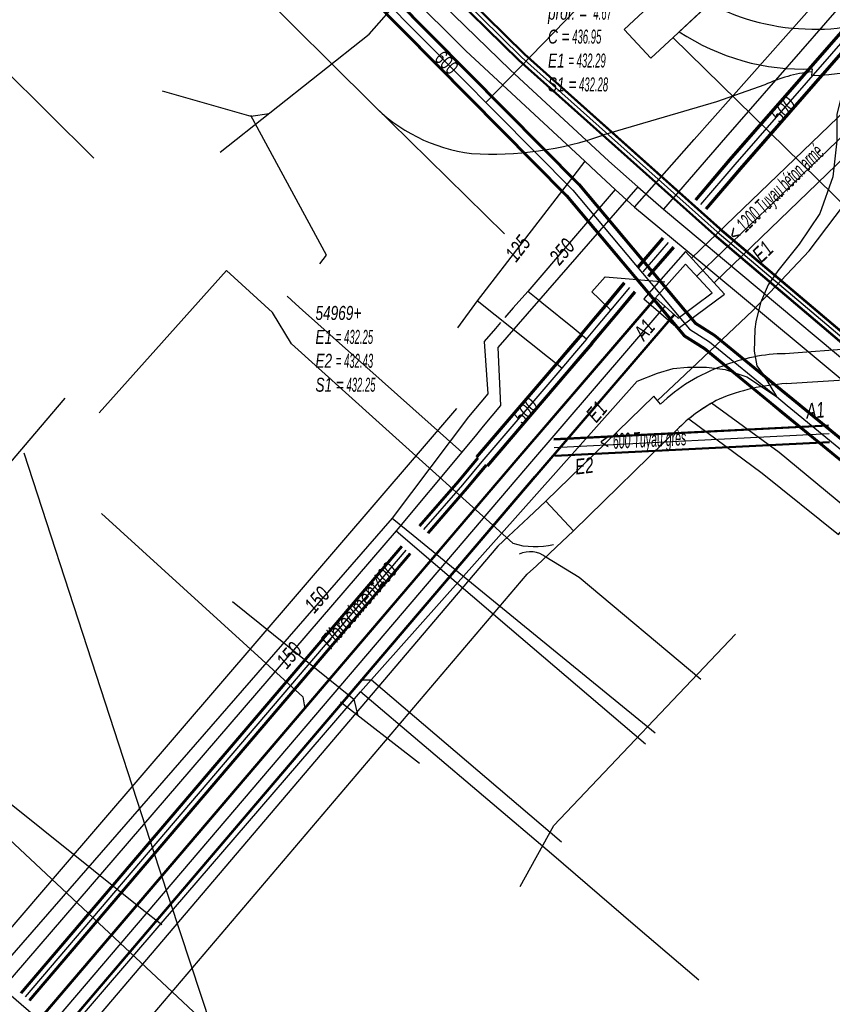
# Model space of a CAD drawing. Header units: metres. Extents: x 2695563 to 2696938, y 1260544 to 1262032.
# Tile 37 of 256: x 2695961 to 2695991, y 1260966 to 1261002. Entities that reach past the tile are written whole.
import ezdxf

# ---------------------------------------------------------------- set-up
doc = ezdxf.new("R2010")
doc.units = ezdxf.units.M
doc.header["$LTSCALE"] = 100
doc.linetypes.add('AUSGEZOGEN', pattern=[0])
doc.linetypes.add('STRICHLINIE2_S3', pattern=[0.25, 0.15, -0.1])
for name, color, linetype in [('Eau portable_Cadastre des conduites_Conduite', 171, 'AUSGEZOGEN'), ('Eau potable_Cadastre des conduites_Conduite_Texte', 171, 'AUSGEZOGEN'), ('EU_Cadastre des conduites', 24, 'AUSGEZOGEN'), ('EU_Cadastre des conduites – Texte', 7, 'AUSGEZOGEN'), ('EU_Cadastre des conduites_Axe de tracé', 24, 'AUSGEZOGEN'), ('EU_Cadastre des conduites_Regard normalisé – Texte', 24, 'AUSGEZOGEN'), ('EU_Cadastre des conduites_Regard – Polygone de détail', 24, 'AUSGEZOGEN'), ('EU_Cadastre des conduites_Texte entrée-sortie', 24, 'AUSGEZOGEN'), ('Gaz_Cadastre des conduites_Conduite', 32, 'AUSGEZOGEN'), ('Gaz_Cadastre des conduites_Conduite_Texte', 32, 'AUSGEZOGEN'), ('Réseau électrique_Cadastre des conduite_Bord du tracé', 1, 'AUSGEZOGEN'), ('Réseau électrique_Cadastre des conduite_Tronçon de tracé', 1, 'AUSGEZOGEN'), ('Réseau électrique_Cadastre des conduites_Ouvrage_Surface-Ligne-Point', 1, 'AUSGEZOGEN'), ('TV_Cadastre des conduites_CONDUITE', 92, 'AUSGEZOGEN'), ('Télécommunications_SW_Cadastre des conduites_Bord du tracé', 94, 'AUSGEZOGEN'), ('Télécommunications_SW_Cadastre des conduites_Bord du tracé_Texte', 94, 'AUSGEZOGEN')]:
    doc.layers.add(name, color=color, linetype=linetype)
doc.styles.add('ARIAL', font='arial.ttf')
pattern_1 = [(0, (2708005, 1273150), (6075, 6075), [6075, -6075]), (90, (2708005, 1273150), (-6075, 6075), [6075, -6075])]

# ---------------------------------------------------------------- blocks, each defined once
blk = doc.blocks.new('COMPLEXOBJECT_1613')
at = {"layer": 'Réseau électrique_Cadastre des conduite_Bord du tracé', "color": 1, "linetype": 'AUSGEZOGEN', "transparency": 33554687}
for p, q in [((6011.345, 11010.798), (6010.897, 11010.548)), ((5985.392, 11002.281), (5984.302, 11001.263)), ((5993.847, 11000.841), (5994.248, 11000.507)), ((5989.1, 10999.926), (5989.075, 10999.686))]:
    blk.add_line(p, q, dxfattribs=at)
for points in [[(6012.123, 11009.371), (6012.508, 11009.847), (6011.345, 11010.798)], [(6007.537, 11009.069), (6001.631, 11006.791), (5996.41, 11004.39)], [(5997.142, 11002.587), (6002.355, 11004.951), (6008.224, 11007.176)]]:
    blk.add_lwpolyline(points, dxfattribs=at)
for centre, radius, start, end in [((5998.778, 11033.524), 25.977, 289.7061, 297.81), ((6004.507, 11018.339), 11.766, 288.4168, 310.3391), ((6002.46, 10988.365), 17.129, 110.6831, 125.2744), ((5999.234, 10996.624), 6.319, 109.3273, 142.0844), ((5989.153, 11009.472), 8.115, 242.3869, 269.4748), ((5989.277, 11007.291), 5.937, 268.0853, 303.658), ((5988.761, 11007.986), 8.067, 236.4477, 272.4105), ((5988.59, 11012.124), 12.447, 272.2315, 294.9805)]:
    blk.add_arc(centre, radius, start, end, dxfattribs=at)
blk = doc.blocks.new('COMPLEXOBJECT_1648')
at = {"layer": 'Réseau électrique_Cadastre des conduite_Bord du tracé', "color": 1, "linetype": 'AUSGEZOGEN', "transparency": 33554687}
for p, q in [((5993.156, 10990.027), (5988.127, 10989.656)), ((5995.489, 10988.44), (5996.09, 10989.401)), ((5988.155, 10988.577), (5993.194, 10988.917))]:
    blk.add_line(p, q, dxfattribs=at)
for points in [[(5983.621, 10987.832), (5983.387, 10988.121), (5979.493, 10984.342)], [(5979.493, 10984.342), (5980.489, 10983.274), (5984.299, 10986.995)]]:
    blk.add_lwpolyline(points, dxfattribs=at)
for centre, radius, start, end in [((5993.836, 10986.025), 4.059, 56.2682, 99.6437), ((5988.215, 10983.275), 6.382, 90.7883, 111.5382), ((5987.883, 10983.402), 6.147, 109.0935, 133.8912), ((5993.763, 10985.896), 3.074, 55.8459, 100.6714), ((5988.601, 10981.129), 7.461, 93.4259, 112.5875), ((5988.362, 10982.811), 5.832, 116.7714, 134.1604)]:
    blk.add_arc(centre, radius, start, end, dxfattribs=at)
blk = doc.blocks.new('COMPLEXOBJECT_1709')
at = {"layer": 'Réseau électrique_Cadastre des conduite_Bord du tracé', "color": 1, "linetype": 'AUSGEZOGEN', "transparency": 33554687}
blk.add_line((5985.459, 10987.869), (5985.41, 10987.841), dxfattribs=at)
blk.add_lwpolyline([(5984.647, 10987.307), (5987.291, 10985.346), (5990.042, 10983.135), (5990.622, 10983.849), (5987.908, 10986.097), (5985.459, 10987.869)], dxfattribs=at)
blk.add_arc((5988.418, 10982.73), 5.93, 120.4835, 129.4905, dxfattribs=at)
blk = doc.blocks.new('COMPLEXOBJECT_2464')
at = {"layer": 'Réseau électrique_Cadastre des conduite_Tronçon de tracé', "color": 1, "linetype": 'AUSGEZOGEN', "transparency": 33554687}
blk.add_lwpolyline([(5987.386, 10999.345), (5985.639, 10998.742), (5981.579, 10997.546)], dxfattribs=at)
for centre, radius, start, end in [((5989.535, 10994.886), 4.95, 95.2487, 115.7298), ((5977.542, 11008.954), 12.101, 266.5351, 289.4861)]:
    blk.add_arc(centre, radius, start, end, dxfattribs=at)

msp = doc.modelspace()

# ---------------------------------------------------------------- hatches: boundary and pattern name
at = {"layer": 'Réseau électrique_Cadastre des conduite_Bord du tracé', "lineweight": 18, "transparency": 33554687}
h = msp.add_hatch(dxfattribs=at)
h.set_pattern_fill('MUSTER', color=1, scale=6075, style=0, pattern_type=2)
h.set_pattern_definition(pattern_1)
h.paths.add_polyline_path([(2696012.315, 1261010.608), (2696011.867, 1261010.358), (2696011.762, 1261010.303), (2696011.657, 1261010.248), (2696011.551, 1261010.194), (2696011.446, 1261010.141), (2696011.34, 1261010.088), (2696011.234, 1261010.035), (2696011.127, 1261009.983), (2696011.02, 1261009.931), (2696010.914, 1261009.88), (2696010.806, 1261009.829), (2696010.699, 1261009.779), (2696010.591, 1261009.729), (2696010.484, 1261009.68), (2696010.376, 1261009.631), (2696010.267, 1261009.583), (2696010.159, 1261009.535), (2696010.05, 1261009.488), (2696009.941, 1261009.441), (2696009.832, 1261009.395), (2696009.723, 1261009.349), (2696009.613, 1261009.304), (2696009.504, 1261009.259), (2696009.394, 1261009.215), (2696009.283, 1261009.171), (2696009.173, 1261009.128), (2696009.063, 1261009.085), (2696008.952, 1261009.043), (2696008.841, 1261009.001), (2696008.73, 1261008.96), (2696008.618, 1261008.919), (2696008.507, 1261008.879), (2696002.601, 1261006.601), (2695997.38, 1261004.2), (2695997.249, 1261004.15), (2695997.118, 1261004.098), (2695996.987, 1261004.046), (2695996.857, 1261003.993), (2695996.727, 1261003.938), (2695996.598, 1261003.882), (2695996.469, 1261003.826), (2695996.341, 1261003.768), (2695996.213, 1261003.709), (2695996.085, 1261003.649), (2695995.959, 1261003.589), (2695995.832, 1261003.527), (2695995.706, 1261003.464), (2695995.581, 1261003.4), (2695995.456, 1261003.335), (2695995.332, 1261003.269), (2695995.208, 1261003.202), (2695995.085, 1261003.134), (2695994.962, 1261003.065), (2695994.84, 1261002.995), (2695994.719, 1261002.924), (2695994.598, 1261002.852), (2695994.478, 1261002.778), (2695994.358, 1261002.704), (2695994.239, 1261002.629), (2695994.121, 1261002.553), (2695994.003, 1261002.476), (2695993.886, 1261002.399), (2695993.769, 1261002.32), (2695993.653, 1261002.24), (2695993.538, 1261002.159), (2695993.438, 1261002.094), (2695993.337, 1261002.031), (2695993.235, 1261001.97), (2695993.132, 1261001.912), (2695993.027, 1261001.855), (2695992.922, 1261001.8), (2695992.815, 1261001.748), (2695992.707, 1261001.697), (2695992.599, 1261001.649), (2695992.489, 1261001.603), (2695992.379, 1261001.559), (2695992.267, 1261001.518), (2695992.155, 1261001.478), (2695992.042, 1261001.441), (2695991.928, 1261001.407), (2695991.814, 1261001.374), (2695991.699, 1261001.344), (2695991.583, 1261001.316), (2695991.467, 1261001.29), (2695991.351, 1261001.267), (2695991.233, 1261001.246), (2695991.116, 1261001.228), (2695990.998, 1261001.211), (2695990.88, 1261001.197), (2695990.762, 1261001.186), (2695990.643, 1261001.177), (2695990.525, 1261001.17), (2695990.406, 1261001.166), (2695990.287, 1261001.164), (2695990.168, 1261001.164), (2695990.049, 1261001.167), (2695989.925, 1261001.169), (2695989.802, 1261001.173), (2695989.678, 1261001.179), (2695989.554, 1261001.187), (2695989.431, 1261001.196), (2695989.308, 1261001.208), (2695989.185, 1261001.221), (2695989.062, 1261001.236), (2695988.939, 1261001.253), (2695988.817, 1261001.272), (2695988.695, 1261001.293), (2695988.573, 1261001.316), (2695988.452, 1261001.341), (2695988.331, 1261001.367), (2695988.211, 1261001.395), (2695988.091, 1261001.425), (2695987.971, 1261001.457), (2695987.852, 1261001.491), (2695987.733, 1261001.527), (2695987.615, 1261001.564), (2695987.498, 1261001.603), (2695987.381, 1261001.644), (2695987.265, 1261001.687), (2695987.15, 1261001.731), (2695987.035, 1261001.777), (2695986.921, 1261001.825), (2695986.807, 1261001.875), (2695986.695, 1261001.926), (2695986.583, 1261001.98), (2695986.472, 1261002.034), (2695986.362, 1261002.091), (2695985.272, 1261001.073), (2695985.409, 1261000.984), (2695985.548, 1261000.898), (2695985.688, 1261000.815), (2695985.831, 1261000.734), (2695985.974, 1261000.657), (2695986.12, 1261000.582), (2695986.266, 1261000.511), (2695986.415, 1261000.442), (2695986.564, 1261000.376), (2695986.715, 1261000.314), (2695986.867, 1261000.254), (2695987.02, 1261000.198), (2695987.175, 1261000.144), (2695987.33, 1261000.094), (2695987.487, 1261000.047), (2695987.644, 1261000.003), (2695987.802, 1260999.963), (2695987.961, 1260999.925), (2695988.121, 1260999.891), (2695988.281, 1260999.86), (2695988.442, 1260999.832), (2695988.604, 1260999.808), (2695988.766, 1260999.787), (2695988.928, 1260999.769), (2695989.091, 1260999.754), (2695989.254, 1260999.743), (2695989.417, 1260999.735), (2695989.58, 1260999.73), (2695989.743, 1260999.729), (2695989.907, 1260999.731), (2695990.07, 1260999.736), (2695990.045, 1260999.496), (2695990.204, 1260999.503), (2695990.363, 1260999.512), (2695990.522, 1260999.524), (2695990.681, 1260999.537), (2695990.84, 1260999.553), (2695990.998, 1260999.57), (2695991.157, 1260999.589), (2695991.315, 1260999.611), (2695991.472, 1260999.634), (2695991.63, 1260999.66), (2695991.787, 1260999.687), (2695991.943, 1260999.717), (2695992.1, 1260999.748), (2695992.256, 1260999.782), (2695992.411, 1260999.817), (2695992.566, 1260999.855), (2695992.72, 1260999.894), (2695992.874, 1260999.936), (2695993.028, 1260999.979), (2695993.181, 1261000.025), (2695993.333, 1261000.072), (2695993.484, 1261000.121), (2695993.635, 1261000.173), (2695993.786, 1261000.226), (2695993.935, 1261000.281), (2695994.084, 1261000.338), (2695994.232, 1261000.397), (2695994.38, 1261000.457), (2695994.526, 1261000.52), (2695994.672, 1261000.585), (2695994.817, 1261000.651), (2695995.218, 1261000.317), (2695995.29, 1261000.408), (2695995.365, 1261000.498), (2695995.44, 1261000.587), (2695995.518, 1261000.674), (2695995.597, 1261000.76), (2695995.677, 1261000.844), (2695995.759, 1261000.927), (2695995.843, 1261001.008), (2695995.928, 1261001.087), (2695996.015, 1261001.165), (2695996.103, 1261001.242), (2695996.192, 1261001.317), (2695996.283, 1261001.39), (2695996.375, 1261001.461), (2695996.468, 1261001.531), (2695996.563, 1261001.599), (2695996.659, 1261001.665), (2695996.756, 1261001.73), (2695996.854, 1261001.792), (2695996.953, 1261001.853), (2695997.054, 1261001.912), (2695997.155, 1261001.969), (2695997.258, 1261002.025), (2695997.362, 1261002.078), (2695997.466, 1261002.13), (2695997.572, 1261002.179), (2695997.678, 1261002.227), (2695997.785, 1261002.272), (2695997.894, 1261002.316), (2695998.002, 1261002.357), (2695998.112, 1261002.397), (2696003.325, 1261004.761), (2696009.194, 1261006.986), (2696009.331, 1261007.033), (2696009.468, 1261007.081), (2696009.605, 1261007.131), (2696009.74, 1261007.183), (2696009.875, 1261007.236), (2696010.01, 1261007.292), (2696010.143, 1261007.348), (2696010.276, 1261007.407), (2696010.409, 1261007.467), (2696010.54, 1261007.529), (2696010.671, 1261007.592), (2696010.801, 1261007.657), (2696010.93, 1261007.723), (2696011.058, 1261007.791), (2696011.185, 1261007.861), (2696011.312, 1261007.932), (2696011.438, 1261008.005), (2696011.562, 1261008.079), (2696011.686, 1261008.155), (2696011.809, 1261008.233), (2696011.931, 1261008.312), (2696012.052, 1261008.392), (2696012.172, 1261008.474), (2696012.291, 1261008.557), (2696012.409, 1261008.642), (2696012.525, 1261008.728), (2696012.641, 1261008.816), (2696012.756, 1261008.905), (2696012.869, 1261008.996), (2696012.982, 1261009.088), (2696013.093, 1261009.181), (2696013.478, 1261009.657)], flags=0)
h = msp.add_hatch(dxfattribs=at)
h.set_pattern_fill('MUSTER', color=1, scale=6075, style=0, pattern_type=2)
h.set_pattern_definition(pattern_1)
h.paths.add_polyline_path([(2695980.463, 1260984.152), (2695981.459, 1260983.084), (2695985.269, 1260986.805), (2695985.31, 1260986.845), (2695985.352, 1260986.884), (2695985.394, 1260986.923), (2695985.436, 1260986.961), (2695985.479, 1260986.999), (2695985.522, 1260987.036), (2695985.565, 1260987.073), (2695985.609, 1260987.11), (2695985.653, 1260987.146), (2695985.697, 1260987.182), (2695985.742, 1260987.217), (2695985.787, 1260987.252), (2695985.833, 1260987.287), (2695985.879, 1260987.321), (2695985.925, 1260987.354), (2695985.971, 1260987.388), (2695986.018, 1260987.42), (2695986.065, 1260987.452), (2695986.113, 1260987.484), (2695986.161, 1260987.515), (2695986.209, 1260987.546), (2695986.257, 1260987.577), (2695986.306, 1260987.607), (2695986.355, 1260987.636), (2695986.404, 1260987.665), (2695986.453, 1260987.693), (2695986.503, 1260987.721), (2695986.553, 1260987.749), (2695986.604, 1260987.776), (2695986.654, 1260987.802), (2695986.705, 1260987.828), (2695986.779, 1260987.859), (2695986.854, 1260987.888), (2695986.929, 1260987.917), (2695987.005, 1260987.945), (2695987.081, 1260987.972), (2695987.157, 1260987.999), (2695987.233, 1260988.025), (2695987.309, 1260988.049), (2695987.386, 1260988.073), (2695987.463, 1260988.097), (2695987.541, 1260988.119), (2695987.618, 1260988.14), (2695987.696, 1260988.161), (2695987.774, 1260988.181), (2695987.852, 1260988.2), (2695987.931, 1260988.218), (2695988.009, 1260988.235), (2695988.088, 1260988.252), (2695988.167, 1260988.267), (2695988.246, 1260988.282), (2695988.326, 1260988.296), (2695988.405, 1260988.309), (2695988.485, 1260988.321), (2695988.564, 1260988.332), (2695988.644, 1260988.343), (2695988.724, 1260988.352), (2695988.804, 1260988.361), (2695988.884, 1260988.369), (2695988.964, 1260988.376), (2695989.045, 1260988.382), (2695989.125, 1260988.387), (2695994.164, 1260988.727), (2695994.24, 1260988.74), (2695994.317, 1260988.752), (2695994.394, 1260988.761), (2695994.471, 1260988.769), (2695994.549, 1260988.775), (2695994.626, 1260988.778), (2695994.704, 1260988.78), (2695994.781, 1260988.78), (2695994.859, 1260988.778), (2695994.936, 1260988.773), (2695995.014, 1260988.767), (2695995.091, 1260988.759), (2695995.168, 1260988.749), (2695995.244, 1260988.737), (2695995.321, 1260988.723), (2695995.397, 1260988.708), (2695995.472, 1260988.69), (2695995.547, 1260988.67), (2695995.622, 1260988.649), (2695995.696, 1260988.626), (2695995.769, 1260988.6), (2695995.842, 1260988.573), (2695995.914, 1260988.544), (2695995.985, 1260988.514), (2695996.056, 1260988.481), (2695996.125, 1260988.447), (2695996.194, 1260988.411), (2695996.262, 1260988.373), (2695996.328, 1260988.334), (2695996.394, 1260988.293), (2695996.459, 1260988.25), (2695997.06, 1260989.211), (2695996.977, 1260989.265), (2695996.893, 1260989.317), (2695996.807, 1260989.367), (2695996.72, 1260989.415), (2695996.632, 1260989.46), (2695996.543, 1260989.504), (2695996.453, 1260989.545), (2695996.362, 1260989.584), (2695996.27, 1260989.621), (2695996.177, 1260989.656), (2695996.083, 1260989.688), (2695995.989, 1260989.718), (2695995.894, 1260989.746), (2695995.798, 1260989.771), (2695995.701, 1260989.794), (2695995.604, 1260989.815), (2695995.507, 1260989.833), (2695995.409, 1260989.849), (2695995.311, 1260989.863), (2695995.212, 1260989.874), (2695995.114, 1260989.883), (2695995.015, 1260989.889), (2695994.916, 1260989.893), (2695994.817, 1260989.894), (2695994.718, 1260989.893), (2695994.618, 1260989.89), (2695994.52, 1260989.884), (2695994.421, 1260989.876), (2695994.322, 1260989.865), (2695994.224, 1260989.852), (2695994.126, 1260989.837), (2695989.097, 1260989.466), (2695989.022, 1260989.465), (2695988.948, 1260989.462), (2695988.873, 1260989.459), (2695988.799, 1260989.455), (2695988.725, 1260989.45), (2695988.65, 1260989.444), (2695988.576, 1260989.438), (2695988.502, 1260989.43), (2695988.428, 1260989.422), (2695988.354, 1260989.412), (2695988.28, 1260989.402), (2695988.206, 1260989.391), (2695988.133, 1260989.379), (2695988.059, 1260989.367), (2695987.986, 1260989.353), (2695987.913, 1260989.339), (2695987.84, 1260989.323), (2695987.767, 1260989.307), (2695987.694, 1260989.29), (2695987.622, 1260989.272), (2695987.55, 1260989.254), (2695987.478, 1260989.234), (2695987.406, 1260989.214), (2695987.335, 1260989.193), (2695987.263, 1260989.171), (2695987.193, 1260989.148), (2695987.122, 1260989.124), (2695987.051, 1260989.099), (2695986.981, 1260989.074), (2695986.912, 1260989.048), (2695986.842, 1260989.021), (2695986.761, 1260988.992), (2695986.681, 1260988.963), (2695986.601, 1260988.932), (2695986.521, 1260988.9), (2695986.442, 1260988.867), (2695986.363, 1260988.832), (2695986.285, 1260988.797), (2695986.207, 1260988.761), (2695986.13, 1260988.723), (2695986.053, 1260988.685), (2695985.977, 1260988.645), (2695985.901, 1260988.604), (2695985.826, 1260988.563), (2695985.752, 1260988.52), (2695985.678, 1260988.476), (2695985.605, 1260988.431), (2695985.533, 1260988.385), (2695985.461, 1260988.339), (2695985.389, 1260988.291), (2695985.319, 1260988.242), (2695985.249, 1260988.192), (2695985.18, 1260988.141), (2695985.111, 1260988.089), (2695985.044, 1260988.037), (2695984.977, 1260987.983), (2695984.91, 1260987.928), (2695984.845, 1260987.873), (2695984.78, 1260987.817), (2695984.716, 1260987.759), (2695984.653, 1260987.701), (2695984.591, 1260987.642), (2695984.357, 1260987.931)], flags=0)
h = msp.add_hatch(dxfattribs=at)
h.set_pattern_fill('MUSTER', color=1, scale=6075, style=0, pattern_type=2)
h.set_pattern_definition(pattern_1)
h.paths.add_polyline_path([(2695986.429, 1260987.679), (2695986.38, 1260987.651), (2695986.354, 1260987.636), (2695986.328, 1260987.62), (2695986.303, 1260987.605), (2695986.277, 1260987.589), (2695986.251, 1260987.573), (2695986.226, 1260987.557), (2695986.201, 1260987.541), (2695986.175, 1260987.525), (2695986.15, 1260987.508), (2695986.125, 1260987.492), (2695986.1, 1260987.475), (2695986.075, 1260987.459), (2695986.05, 1260987.442), (2695986.025, 1260987.425), (2695986, 1260987.408), (2695985.976, 1260987.39), (2695985.951, 1260987.373), (2695985.927, 1260987.356), (2695985.902, 1260987.338), (2695985.878, 1260987.32), (2695985.854, 1260987.302), (2695985.83, 1260987.284), (2695985.806, 1260987.266), (2695985.782, 1260987.248), (2695985.758, 1260987.23), (2695985.734, 1260987.211), (2695985.711, 1260987.193), (2695985.687, 1260987.174), (2695985.664, 1260987.155), (2695985.64, 1260987.136), (2695985.617, 1260987.117), (2695988.261, 1260985.156), (2695991.012, 1260982.945), (2695991.592, 1260983.659), (2695988.878, 1260985.907)], flags=0)
h = msp.add_hatch(dxfattribs=at)
h.set_pattern_fill('MUSTER', color=1, scale=6075, style=0, pattern_type=2)
h.set_pattern_definition(pattern_1)
h.paths.add_polyline_path([(2695950.064, 1260946.522), (2695958.874, 1260956.87), (2695959.505, 1260957.621), (2695963.822, 1260962.749), (2695964.653, 1260963.726), (2695979.786, 1260981.515), (2695980.115, 1260981.823), (2695980.828, 1260982.492), (2695981.461, 1260983.086), (2695980.461, 1260984.15), (2695979.827, 1260983.555), (2695979.114, 1260982.886), (2695978.728, 1260982.523), (2695963.526, 1260964.654), (2695962.707, 1260963.692), (2695958.388, 1260958.561), (2695957.76, 1260957.814), (2695948.953, 1260947.468)], flags=0)
at = {"layer": 'Réseau électrique_Cadastre des conduites_Ouvrage_Surface-Ligne-Point', "lineweight": 18, "transparency": 33554687}
h = msp.add_hatch(dxfattribs=at)
h.set_pattern_fill('MUSTER', color=1, scale=4050, style=0, pattern_type=2)
h.set_pattern_definition([(0, (2703955, 1269100), (4050, 4050), [4050, -4050]), (90, (2703955, 1269100), (-4050, 4050), [4050, -4050])])
h.paths.add_polyline_path([(2695983.28, 1261001.159), (2695984.24, 1261000.123), (2695986.545, 1261002.26), (2695985.538, 1261003.253)], flags=0)

# ---------------------------------------------------------------- linework, layer by layer
at = {"layer": 'Eau portable_Cadastre des conduites_Conduite', "linetype": 'AUSGEZOGEN', "transparency": 33554687}
for p, q in [((2695987.075, 1260996.477), (2695994.993, 1261005.55)), ((2695987.099, 1260996.456), (2695995.017, 1261005.529)), ((2695987.122, 1260996.436), (2695995.04, 1261005.509)), ((2695987.454, 1260996.15), (2695995.372, 1261005.223)), ((2695987.477, 1260996.13), (2695995.395, 1261005.203)), ((2695987.501, 1260996.109), (2695995.419, 1261005.182)), ((2695985.841, 1260995.031), (2695987.075, 1260996.477)), ((2695985.865, 1260995.01), (2695987.099, 1260996.456)), ((2695985.889, 1260994.99), (2695987.122, 1260996.436)), ((2695986.221, 1260994.706), (2695987.454, 1260996.15)), ((2695986.245, 1260994.686), (2695987.477, 1260996.13)), ((2695986.269, 1260994.665), (2695987.501, 1260996.109)), ((2695983.761, 1260992.605), (2695984.669, 1260993.657)), ((2695983.785, 1260992.584), (2695984.693, 1260993.636)), ((2695983.808, 1260992.564), (2695984.716, 1260993.616)), ((2695984.14, 1260992.278), (2695985.048, 1260993.33)), ((2695984.163, 1260992.258), (2695985.071, 1260993.31)), ((2695984.187, 1260992.237), (2695985.095, 1260993.289)), ((2695982.584, 1260991.215), (2695983.277, 1260992.04)), ((2695982.608, 1260991.195), (2695983.3, 1260992.02)), ((2695982.632, 1260991.174), (2695983.324, 1260992)), ((2695982.968, 1260990.894), (2695983.66, 1260991.718)), ((2695982.992, 1260990.873), (2695983.684, 1260991.698)), ((2695983.016, 1260990.853), (2695983.707, 1260991.678)), ((2695982.133, 1260990.676), (2695982.584, 1260991.215)), ((2695982.157, 1260990.656), (2695982.608, 1260991.195)), ((2695982.181, 1260990.636), (2695982.632, 1260991.174)), ((2695981.715, 1260990.177), (2695982.133, 1260990.676)), ((2695981.739, 1260990.157), (2695982.157, 1260990.656)), ((2695981.762, 1260990.137), (2695982.181, 1260990.636)), ((2695982.517, 1260990.354), (2695982.968, 1260990.894)), ((2695982.541, 1260990.334), (2695982.992, 1260990.873)), ((2695982.565, 1260990.314), (2695983.016, 1260990.853)), ((2695982.098, 1260989.855), (2695982.517, 1260990.354)), ((2695982.121, 1260989.835), (2695982.541, 1260990.334)), ((2695982.145, 1260989.815), (2695982.565, 1260990.314)), ((2695981.716, 1260990.179), (2695981.274, 1260989.663)), ((2695981.74, 1260990.159), (2695981.298, 1260989.643)), ((2695981.764, 1260990.138), (2695981.322, 1260989.622)), ((2695982.096, 1260989.854), (2695981.654, 1260989.338)), ((2695981.274, 1260989.663), (2695980.815, 1260989.127)), ((2695981.298, 1260989.643), (2695980.839, 1260989.107)), ((2695981.322, 1260989.622), (2695980.863, 1260989.086)), ((2695982.12, 1260989.833), (2695981.678, 1260989.317)), ((2695982.144, 1260989.813), (2695981.702, 1260989.297)), ((2695981.654, 1260989.338), (2695981.195, 1260988.802)), ((2695981.678, 1260989.317), (2695981.219, 1260988.781)), ((2695981.702, 1260989.297), (2695981.243, 1260988.761)), ((2695980.815, 1260989.127), (2695977.938, 1260985.764)), ((2695980.839, 1260989.107), (2695977.962, 1260985.744)), ((2695980.863, 1260989.086), (2695977.986, 1260985.723)), ((2695981.195, 1260988.802), (2695978.318, 1260985.439)), ((2695981.219, 1260988.781), (2695978.342, 1260985.418)), ((2695981.243, 1260988.761), (2695978.366, 1260985.398)), ((2695977.979, 1260985.725), (2695977.28, 1260984.885)), ((2695977.998, 1260985.709), (2695977.299, 1260984.869)), ((2695978.018, 1260985.693), (2695977.318, 1260984.852)), ((2695978.286, 1260985.469), (2695977.584, 1260984.626)), ((2695978.306, 1260985.453), (2695977.603, 1260984.609)), ((2695978.325, 1260985.437), (2695977.622, 1260984.593)), ((2695977.28, 1260984.885), (2695975.88, 1260983.274)), ((2695977.299, 1260984.869), (2695975.899, 1260983.257)), ((2695977.318, 1260984.852), (2695975.918, 1260983.241)), ((2695977.584, 1260984.626), (2695976.182, 1260983.011)), ((2695977.603, 1260984.609), (2695976.201, 1260982.995)), ((2695977.622, 1260984.593), (2695976.22, 1260982.978)), ((2695975.238, 1260982.534), (2695961.5, 1260966.428)), ((2695975.257, 1260982.518), (2695961.519, 1260966.412)), ((2695975.276, 1260982.502), (2695961.538, 1260966.396)), ((2695975.542, 1260982.274), (2695961.804, 1260966.168)), ((2695975.561, 1260982.258), (2695961.823, 1260966.152)), ((2695975.58, 1260982.242), (2695961.842, 1260966.136))]:
    msp.add_line(p, q, dxfattribs=at)
at = {"layer": 'Eau portable_Cadastre des conduites_Conduite', "color": 255, "linetype": 'AUSGEZOGEN', "transparency": 33554687}
for p, q in [((2695987.288, 1260996.293), (2695995.206, 1261005.366)), ((2695986.055, 1260994.848), (2695987.288, 1260996.293)), ((2695983.974, 1260992.421), (2695984.882, 1260993.473)), ((2695982.8, 1260991.034), (2695983.492, 1260991.859)), ((2695982.349, 1260990.495), (2695982.8, 1260991.034)), ((2695981.93, 1260989.996), (2695982.349, 1260990.495)), ((2695981.93, 1260989.996), (2695981.488, 1260989.48)), ((2695981.488, 1260989.48), (2695981.029, 1260988.944)), ((2695981.029, 1260988.944), (2695978.152, 1260985.581)), ((2695978.152, 1260985.581), (2695977.451, 1260984.739)), ((2695977.451, 1260984.739), (2695976.05, 1260983.126)), ((2695975.409, 1260982.388), (2695961.671, 1260966.282))]:
    msp.add_line(p, q, dxfattribs=at)
at = {"layer": 'Eau portable_Cadastre des conduites_Conduite', "color": 7, "linetype": 'AUSGEZOGEN', "transparency": 33554687}
for p, q in [((2695982.953, 1260995.383), (2695983.657, 1260994.754)), ((2695979.278, 1260991.115), (2695978.977, 1260990.767))]:
    msp.add_line(p, q, dxfattribs=at)
for points in [[(2695914.709, 1261063.865), (2695918.581, 1261059.888), (2695930.781, 1261047.546), (2695945.554, 1261032.66), (2695973.356, 1261004.591), (2695977.577, 1261000.381), (2695981.869, 1260996.406)], [(2695983.657, 1260994.754), (2695985.812, 1260997.187), (2695996.388, 1261009.125)], [(2695951.46, 1260996.97), (2695957.55, 1261003.06), (2695964.15, 1260996.51)], [(2695981.869, 1260996.406), (2695981.472, 1260995.891), (2695977.98, 1260991.368), (2695977.273, 1260990.394)], [(2695981.869, 1260996.406), (2695982.291, 1260996.008), (2695982.953, 1260995.383)], [(2695982.953, 1260995.383), (2695979.804, 1260991.71), (2695979.278, 1260991.115)], [(2695983.657, 1260994.754), (2695985.972, 1260992.83), (2695992.295, 1260987.577)], [(2695982.8, 1260991.034), (2695982.382, 1260991.441), (2695982.121, 1260991.695), (2695982.603, 1260992.234), (2695984.746, 1260992.056)], [(2695981.93, 1260989.996), (2695981.475, 1260990.363), (2695980.308, 1260991.303), (2695980.106, 1260991.467), (2695979.804, 1260991.71)], [(2695981.029, 1260988.944), (2695980.512, 1260989.355), (2695977.98, 1260991.368)], [(2695978.823, 1260990.588), (2695978.637, 1260990.374), (2695978.229, 1260989.902), (2695978.371, 1260988.016), (2695977.665, 1260987.195)], [(2695977.665, 1260987.195), (2695974.912, 1260983.538), (2695960.453, 1260966.939), (2695944.01, 1260947.829), (2695943.112, 1260946.786)], [(2695974.912, 1260983.538), (2695975.672, 1260982.919), (2695979.421, 1260979.859), (2695984.399, 1260975.796)], [(2695960.453, 1260966.939), (2695961.164, 1260966.324), (2695965.914, 1260962.217), (2695966.14, 1260962.022), (2695966.441, 1260961.762)]]:
    msp.add_lwpolyline(points, dxfattribs=at)
at = {"layer": 'EU_Cadastre des conduites', "color": 24, "linetype": 'AUSGEZOGEN', "transparency": 33554687}
for p, q in [((2695974.084, 1261000.985), (2695977.182, 1261004.509)), ((2695968.711, 1260996.731), (2695974.084, 1261000.985)), ((2695992.688, 1260998.792), (2695985.904, 1260992.257)), ((2695987.305, 1260979.351), (2695980.747, 1260972.455)), ((2695975.905, 1260974.691), (2695973.046, 1260976.899)), ((2695979.534, 1260970.262), (2695980.747, 1260972.455))]:
    msp.add_line(p, q, dxfattribs=at)
at = {"layer": 'EU_Cadastre des conduites', "linetype": 'AUSGEZOGEN', "transparency": 33554687}
for p, q in [((2695984.392, 1260991.482), (2695979.363, 1260985.63)), ((2695984.407, 1260991.469), (2695979.378, 1260985.617)), ((2695984.422, 1260991.456), (2695979.393, 1260985.604)), ((2695985.074, 1260990.896), (2695980.045, 1260985.044)), ((2695985.089, 1260990.883), (2695980.06, 1260985.031)), ((2695985.104, 1260990.87), (2695980.075, 1260985.018)), ((2695990.658, 1260986.893), (2695980.748, 1260986.394)), ((2695990.659, 1260986.873), (2695980.749, 1260986.374)), ((2695990.66, 1260986.852), (2695980.75, 1260986.353)), ((2695990.688, 1260986.294), (2695980.778, 1260985.795)), ((2695990.689, 1260986.273), (2695980.779, 1260985.774)), ((2695990.69, 1260986.253), (2695980.78, 1260985.754)), ((2695979.362, 1260985.629), (2695949.91, 1260951.121)), ((2695979.377, 1260985.616), (2695949.925, 1260951.108)), ((2695979.392, 1260985.603), (2695949.94, 1260951.095)), ((2695980.046, 1260985.045), (2695950.594, 1260950.537)), ((2695980.061, 1260985.032), (2695950.609, 1260950.524)), ((2695980.076, 1260985.019), (2695950.624, 1260950.511))]:
    msp.add_line(p, q, dxfattribs=at)
at = {"layer": 'EU_Cadastre des conduites', "color": 255, "transparency": 33554687}
for p, q in [((2695984.748, 1260991.176), (2695979.719, 1260985.324)), ((2695990.674, 1260986.573), (2695980.764, 1260986.074)), ((2695979.719, 1260985.324), (2695950.267, 1260950.816))]:
    msp.add_line(p, q, dxfattribs=at)
at = {"layer": 'EU_Cadastre des conduites', "color": 24, "linetype": 'AUSGEZOGEN', "transparency": 33554687}
for points in [[(2695966.618, 1260998.941), (2695969.821, 1260998.029), (2695970.48, 1260998.132)], [(2695972.3, 1260992.71), (2695972.551, 1260993.016), (2695969.811, 1260998.056)], [(2695964.427, 1260983.705), (2695971.695, 1260977.091), (2695971.749, 1260976.74)], [(2695969.156, 1260980.533), (2695973.533, 1260977.015), (2695973.678, 1260976.408)], [(2695981.019, 1260971.85), (2695974.168, 1260977.691), (2695973.773, 1260977.701)]]:
    msp.add_lwpolyline(points, dxfattribs=at)
at = {"layer": 'EU_Cadastre des conduites_Axe de tracé', "color": 24, "linetype": 'AUSGEZOGEN', "transparency": 33554687}
for p, q in [((2695992.01, 1260998.972), (2695985.714, 1260992.908)), ((2695992.931, 1260998.193), (2695986.525, 1260992.022))]:
    msp.add_line(p, q, dxfattribs=at)
at = {"layer": 'EU_Cadastre des conduites_Regard – Polygone de détail', "color": 24, "linetype": 'STRICHLINIE2_S3', "transparency": 33554687}
for points in [[(2695985.495, 1260993.147), (2695983.988, 1260991.45), (2695985.226, 1260990.37), (2695986.9, 1260991.613), (2695985.495, 1260993.147)], [(2695985.498, 1260992.699), (2695984.411, 1260991.475), (2695985.226, 1260990.751), (2695986.454, 1260991.656), (2695985.498, 1260992.699)]]:
    msp.add_lwpolyline(points, close=True, dxfattribs=at)
at = {"layer": 'Gaz_Cadastre des conduites_Conduite', "linetype": 'AUSGEZOGEN', "transparency": 33554687}
for p, q in [((2695976.128, 1261003.744), (2695979.672, 1261000.251)), ((2695976.141, 1261003.757), (2695979.685, 1261000.264)), ((2695976.154, 1261003.77), (2695979.697, 1261000.278)), ((2695975.916, 1261003.532), (2695979.467, 1261000.032)), ((2695975.929, 1261003.545), (2695979.479, 1261000.046)), ((2695975.942, 1261003.558), (2695979.492, 1261000.059)), ((2695979.672, 1261000.251), (2695986.726, 1260993.96)), ((2695979.685, 1261000.264), (2695986.738, 1260993.974)), ((2695979.697, 1261000.278), (2695986.751, 1260993.988)), ((2695979.467, 1261000.032), (2695986.529, 1260993.734)), ((2695979.479, 1261000.046), (2695986.542, 1260993.748)), ((2695979.492, 1261000.059), (2695986.554, 1260993.762)), ((2695986.542, 1260993.748), (2695991.89, 1260989.219)), ((2695986.554, 1260993.762), (2695991.902, 1260989.233)), ((2695986.726, 1260993.96), (2695992.072, 1260989.433)), ((2695986.738, 1260993.974), (2695992.084, 1260989.447)), ((2695986.751, 1260993.988), (2695992.096, 1260989.462)), ((2695986.529, 1260993.734), (2695991.878, 1260989.204))]:
    msp.add_line(p, q, dxfattribs=at)
at = {"layer": 'Gaz_Cadastre des conduites_Conduite', "color": 255, "linetype": 'AUSGEZOGEN', "transparency": 33554687}
for p, q in [((2695976.035, 1261003.651), (2695979.582, 1261000.155)), ((2695979.582, 1261000.155), (2695986.64, 1260993.861)), ((2695986.64, 1260993.861), (2695991.987, 1260989.333))]:
    msp.add_line(p, q, dxfattribs=at)
at = {"layer": 'Gaz_Cadastre des conduites_Conduite', "color": 32, "linetype": 'AUSGEZOGEN', "transparency": 33554687}
for p, q in [((2695983.78, 1260995.484), (2695984.697, 1260994.682)), ((2695984.697, 1260994.682), (2695991.709, 1260988.818))]:
    msp.add_line(p, q, dxfattribs=at)
for points in [[(2695862.869, 1261117.264), (2695863.164, 1261116.965), (2695867.658, 1261112.391), (2695883.38, 1261096.413), (2695912.516, 1261066.969), (2695919.482, 1261059.862), (2695935.616, 1261043.485), (2695952.834, 1261026.129), (2695966.508, 1261012.274), (2695975.912, 1261002.87), (2695979.168, 1260999.703), (2695982.735, 1260996.409), (2695983.78, 1260995.484)], [(2695996.164, 1261007.852), (2695995.952, 1261007.612), (2695986.94, 1260997.257), (2695984.697, 1260994.682)], [(2695983.78, 1260995.484), (2695978.728, 1260989.687), (2695978.828, 1260987.603), (2695978.201, 1260986.85)], [(2695971.123, 1260991.537), (2695971.424, 1260991.268), (2695971.679, 1260991.041), (2695977.429, 1260985.922)], [(2695978.201, 1260986.85), (2695977.958, 1260986.557), (2695977.429, 1260985.922), (2695975.059, 1260983.081), (2695958.012, 1260963.289), (2695953.899, 1260958.514), (2695944.534, 1260947.52), (2695943.908, 1260946.785)], [(2695975.059, 1260983.081), (2695979.15, 1260979.588), (2695984.057, 1260975.398)]]:
    msp.add_lwpolyline(points, dxfattribs=at)
at = {"layer": 'Réseau électrique_Cadastre des conduite_Bord du tracé', "color": 1, "linetype": 'AUSGEZOGEN', "transparency": 33554687}
msp.add_lwpolyline([(2695950.064, 1260946.522), (2695958.874, 1260956.87), (2695959.505, 1260957.621), (2695963.822, 1260962.749), (2695964.653, 1260963.726), (2695979.786, 1260981.515), (2695980.115, 1260981.823), (2695980.828, 1260982.492), (2695981.461, 1260983.086), (2695980.461, 1260984.15), (2695979.827, 1260983.555), (2695979.114, 1260982.886), (2695978.728, 1260982.523), (2695963.526, 1260964.654), (2695962.707, 1260963.692), (2695958.388, 1260958.561), (2695957.76, 1260957.814), (2695948.953, 1260947.468), (2695950.064, 1260946.522)], close=True, dxfattribs=at)
at = {"layer": 'Réseau électrique_Cadastre des conduite_Tronçon de tracé', "color": 1, "linetype": 'AUSGEZOGEN', "transparency": 33554687}
for p, q in [((2695978.968, 1260993.793), (2695974.164, 1260998.502)), ((2695968.938, 1260992.468), (2695964.34, 1260987.339)), ((2695970.597, 1260990.949), (2695968.938, 1260992.468)), ((2695984.48, 1260987.777), (2695985.267, 1260988.507)), ((2695979.271, 1260982.63), (2695974.33, 1260987.076)), ((2695970.267, 1260959.504), (2695966.524, 1260970.882))]:
    msp.add_line(p, q, dxfattribs=at)
for points in [[(2695974.164, 1260998.502), (2695965.628, 1261006.967), (2695935.997, 1261037.031)], [(2695996.841, 1260988.872), (2695997.111, 1260989.315), (2695995.844, 1260990.271), (2695992.587, 1260993.479), (2695985.044, 1261000.866)], [(2695985.267, 1260988.507), (2695987.931, 1260991.029), (2695989.955, 1260993.171), (2695993.441, 1260997.778)], [(2695974.33, 1260987.076), (2695971.282, 1260989.819), (2695970.597, 1260990.949)], [(2695941.165, 1260945.38), (2695962.914, 1260970.792), (2695977.251, 1260987.491)], [(2695986.047, 1260977.721), (2695981.661, 1260981.402), (2695980.46, 1260982.129)]]:
    msp.add_lwpolyline(points, dxfattribs=at)
for centre, radius, start, end in [((2695978.514, 1261002.653), 6.013, 223.6582, 262.9964), ((2695980.074, 1260985.236), 2.727, 252.8661, 284.0017), ((2695979.888, 1260981.404), 0.923, 51.7542, 114.9507)]:
    msp.add_arc(centre, radius, start, end, dxfattribs=at)
at = {"layer": 'Réseau électrique_Cadastre des conduites_Ouvrage_Surface-Ligne-Point', "color": 1, "linetype": 'AUSGEZOGEN', "transparency": 33554687}
msp.add_line((2695966.524, 1260970.882), (2695961.637, 1260985.886), dxfattribs=at)
msp.add_lwpolyline([(2695983.28, 1261001.159), (2695984.24, 1261000.123), (2695986.545, 1261002.26), (2695985.538, 1261003.253), (2695983.28, 1261001.159)], close=True, dxfattribs=at)
at = {"layer": 'TV_Cadastre des conduites_CONDUITE', "color": 92, "linetype": 'AUSGEZOGEN', "transparency": 33554687}
msp.add_lwpolyline([(2695984.687, 1260950.966), (2695968.307, 1260965.21), (2695959.764, 1260973.197), (2695957.163, 1260975.884), (2695952.908, 1260980.829)], dxfattribs=at)
at = {"layer": 'Télécommunications_SW_Cadastre des conduites_Bord du tracé', "linetype": 'AUSGEZOGEN', "transparency": 33554687}
for p, q in [((2695951.411, 1261026.057), (2695981.631, 1260995.544)), ((2695951.432, 1261026.078), (2695981.653, 1260995.564)), ((2695951.453, 1261026.099), (2695981.675, 1260995.585)), ((2695950.985, 1261025.635), (2695981.187, 1260995.139)), ((2695951.006, 1261025.656), (2695981.209, 1260995.16)), ((2695951.027, 1261025.677), (2695981.231, 1260995.18)), ((2695981.631, 1260995.544), (2695985.818, 1260990.558)), ((2695981.653, 1260995.564), (2695985.837, 1260990.581)), ((2695981.675, 1260995.585), (2695985.857, 1260990.604)), ((2695981.231, 1260995.18), (2695985.458, 1260990.146)), ((2695981.187, 1260995.139), (2695985.419, 1260990.1)), ((2695981.209, 1260995.16), (2695985.439, 1260990.123)), ((2695985.818, 1260990.558), (2695986.525, 1260990.114)), ((2695985.837, 1260990.581), (2695986.543, 1260990.138)), ((2695985.857, 1260990.604), (2695986.56, 1260990.162)), ((2695985.419, 1260990.1), (2695986.174, 1260989.626)), ((2695985.439, 1260990.123), (2695986.191, 1260989.65)), ((2695985.458, 1260990.146), (2695986.209, 1260989.674)), ((2695986.525, 1260990.114), (2695988.944, 1260988.129)), ((2695986.543, 1260990.138), (2695988.963, 1260988.152)), ((2695986.56, 1260990.162), (2695988.982, 1260988.175)), ((2695986.174, 1260989.626), (2695988.564, 1260987.665)), ((2695986.191, 1260989.65), (2695988.583, 1260987.688)), ((2695986.209, 1260989.674), (2695988.602, 1260987.711)), ((2695988.944, 1260988.129), (2695989.331, 1260987.812)), ((2695988.963, 1260988.152), (2695989.35, 1260987.835)), ((2695988.982, 1260988.175), (2695989.369, 1260987.858)), ((2695988.602, 1260987.711), (2695988.989, 1260987.394)), ((2695989.331, 1260987.812), (2695991.468, 1260986.062)), ((2695989.35, 1260987.835), (2695991.487, 1260986.085)), ((2695989.369, 1260987.858), (2695991.506, 1260986.108)), ((2695988.564, 1260987.665), (2695988.951, 1260987.348)), ((2695988.583, 1260987.688), (2695988.97, 1260987.371)), ((2695988.97, 1260987.371), (2695991.107, 1260985.621)), ((2695988.989, 1260987.394), (2695991.126, 1260985.644)), ((2695988.951, 1260987.348), (2695991.088, 1260985.598))]:
    msp.add_line(p, q, dxfattribs=at)
at = {"layer": 'Télécommunications_SW_Cadastre des conduites_Bord du tracé', "color": 255, "transparency": 33554687}
for p, q in [((2695951.219, 1261025.867), (2695981.431, 1260995.362)), ((2695981.431, 1260995.362), (2695985.638, 1260990.352)), ((2695985.638, 1260990.352), (2695986.367, 1260989.894)), ((2695986.367, 1260989.894), (2695988.773, 1260987.92)), ((2695988.773, 1260987.92), (2695989.16, 1260987.603)), ((2695989.16, 1260987.603), (2695991.297, 1260985.853))]:
    msp.add_line(p, q, dxfattribs=at)
at = {"layer": 'Télécommunications_SW_Cadastre des conduites_Bord du tracé', "color": 94, "linetype": 'AUSGEZOGEN', "transparency": 33554687}
msp.add_line((2695988.299, 1261008.822), (2695978.297, 1260998.527), dxfattribs=at)
for points in [[(2695993.33, 1261002.21), (2695992.597, 1261001.514), (2695991.857, 1261000.528), (2695991.239, 1260999.229), (2695990.952, 1260998.108), (2695990.955, 1260997.136), (2695990.817, 1260995.844), (2695990.341, 1260994.523), (2695989.6, 1260993.41), (2695988.825, 1260992.457), (2695988.482, 1260991.946), (2695988.205, 1260991.296), (2695988.03, 1260990.614), (2695987.994, 1260990.349), (2695987.988, 1260989.926), (2695987.976, 1260989.558), (2695988.072, 1260989.033), (2695988.302, 1260988.713), (2695988.773, 1260987.92)], [(2695973.773, 1260977.273), (2695983.756, 1260988.482), (2695984.491, 1260988.759), (2695985.051, 1260988.931), (2695985.57, 1260988.976), (2695986.256, 1260988.976), (2695986.93, 1260988.896), (2695987.706, 1260988.633), (2695988.773, 1260987.92)], [(2695963.103, 1260987.86), (2695961.805, 1260986.339), (2695959.856, 1260984.058), (2695954.923, 1260978.407), (2695955.228, 1260977.965)], [(2695966.6, 1260968.87), (2695965.893, 1260969.427), (2695955.228, 1260977.965)], [(2695962.06, 1260963.66), (2695966.583, 1260968.917), (2695973.773, 1260977.274)], [(2695985.977, 1260966.879), (2695983.698, 1260968.83), (2695980.661, 1260971.432), (2695973.773, 1260977.274)]]:
    msp.add_lwpolyline(points, dxfattribs=at)

# ---------------------------------------------------------------- block references
at = {"layer": 'Réseau électrique_Cadastre des conduite_Bord du tracé', "color": 1, "linetype": 'AUSGEZOGEN', "lineweight": -3, "transparency": 33554687}
for name in ['COMPLEXOBJECT_1613', 'COMPLEXOBJECT_1648', 'COMPLEXOBJECT_1709']:
    msp.add_blockref(name, (2690000.97, 1249999.81), dxfattribs=at)
at = {"layer": 'Réseau électrique_Cadastre des conduite_Tronçon de tracé', "color": 1, "linetype": 'AUSGEZOGEN', "lineweight": -3, "transparency": 33554687}
msp.add_blockref('COMPLEXOBJECT_2464', (2690000.97, 1249999.81), dxfattribs=at)

# ---------------------------------------------------------------- texts
at = {"layer": 'Eau potable_Cadastre des conduites_Conduite_Texte', "color": 7, "transparency": 33554687, "char_height": 0.55426, "attachment_point": 5, "style": 'ARIAL'}
for s, insert, width, rotation in [('\\A1;{\\fArial|i1|b0;\\H0.554263;\\W0.700000;\\C7;500}\\P', (2695989.017, 1260998.265), 1.10633, 48.8889), ('\\A1;{\\fArial|i1|b0;\\H0.554263;\\W0.700000;\\C7;125}\\P', (2695979.446, 1260993.259), 1.10014, 52.3341), ('\\A1;{\\fArial|i1|b0;\\H0.554263;\\W0.700000;\\C7;250}\\P', (2695981.042, 1260993.146), 1.10633, 49.392), ('\\A1;{\\fArial|i1|b0;\\H0.554263;\\W0.700000;\\C7;500}\\P', (2695979.72, 1260987.406), 1.10633, 49.4532), ('\\A1;{\\fArial|b0|i1|c0|p34;\\W0.7;Fibrociment400}', (2695973.71, 1260980.387), 1.76538, 49.5351), ('\\A1;{\\fArial|i1|b0;\\H0.554263;\\W0.700000;\\C7;150}\\P', (2695972.201, 1260980.597), 1.10014, 48.9429)]:
    msp.add_mtext(s, dxfattribs=dict(at, insert=insert, width=width, rotation=rotation))
at = {"layer": 'EU_Cadastre des conduites – Texte', "color": 24, "transparency": 33554687, "char_height": 0.55705, "width": 6, "attachment_point": 5, "style": 'ARIAL'}
for s, insert, rotation in [('\\A1;{\\fArial|b0|i1|c0|p34;\\W0.7;< \\W0.49;1200 Tuyau béton armé}', (2695988.8, 1260995.212), 44.8866), ('\\A1;{\\fArial|b0|i1|c0|p34;\\W0.7;< \\W0.49;600 Tuyau grès}', (2695983.967, 1260986.284), 2.88)]:
    msp.add_mtext(s, dxfattribs=dict(at, insert=insert, rotation=rotation))
at = {"layer": 'EU_Cadastre des conduites_Regard normalisé – Texte', "color": 24, "transparency": 33554687, "char_height": 0.50641, "attachment_point": 1, "line_spacing_factor": 1.024096, "style": 'ARIAL'}
for s, insert, width in [('\\A1;{\\fArial|b0|i1|c0|p34;\\W0.69564;54971}\\P{\\fArial|b0|i1|c0|p34;\\H0.99721x;\\W0.69564;prof. = \\W0.48695; 4.67}\\P{\\fArial|b0|i1|c0|p34;\\H0.99721x;\\W0.69564;C =\\W0.48695; 436.95}\\P{\\fArial|b0|i1|c0|p34;\\H0.99721x;\\W0.69564;E1 \\W0.48695;= 432.29}\\P{\\fArial|b0|i1|c0|p34;\\H0.99721x;\\W0.69564;S1 =\\W0.48695; 432.28}', (2695980.536, 1261002.878), 2.83926), ('\\A1;{\\fArial|b0|i1|c0|p34;\\W0.69496;54969+}\\P{\\fArial|b0|i1|c0|p34;\\H0.99721x;\\W0.69496;E1 \\W0.48647;= 432.25}\\P{\\fArial|b0|i1|c0|p34;\\H0.99721x;\\W0.69496;E2 \\W0.48647;= 432.43}\\P{\\fArial|b0|i1|c0|p34;\\H0.99721x;\\W0.69496;S1 =\\W0.48647; 432.25}', (2695972.147, 1260991.189), 2.81635)]:
    msp.add_mtext(s, dxfattribs=dict(at, insert=insert, width=width))
at = {"layer": 'EU_Cadastre des conduites_Texte entrée-sortie', "color": 24, "transparency": 33554687, "char_height": 0.55705, "style": 'ARIAL'}
for s, insert, width, attachment_point, rotation in [('\\A1;{\\fArial|i1|b0;\\H0.557054;\\W0.700000;\\C24;E1}\\P', (2695988.042, 1260992.92), 0.85544, 4, 43.9263), ('\\A1;{\\fArial|i1|b0;\\H0.557054;\\W0.700000;\\C24;A1}\\P', (2695984.006, 1260989.901), 0.85544, 7, 49.5054), ('\\A1;{\\fArial|i1|b0;\\H0.557054;\\W0.700000;\\C24;A1}\\P', (2695989.872, 1260987.121), 0.85544, 7, 4.5198), ('\\A1;{\\fArial|i1|b0;\\H0.557054;\\W0.700000;\\C24;E1}\\P', (2695982.28, 1260986.944), 0.85544, 7, 49.5054), ('\\A1;{\\fArial|i1|b0;\\H0.557054;\\W0.700000;\\C24;E2}\\P', (2695981.544, 1260985.108), 0.86376, 7, 6.4845)]:
    msp.add_mtext(s, dxfattribs=dict(at, insert=insert, width=width, attachment_point=attachment_point, rotation=rotation))
at = {"layer": 'Gaz_Cadastre des conduites_Conduite_Texte', "color": 32, "transparency": 33554687, "insert": (2695971.2, 1260978.592), "char_height": 0.55825, "width": 1.10806, "attachment_point": 5, "rotation": 49.2615, "style": 'ARIAL'}
msp.add_mtext('\\A1;{\\fArial|i1|b0;\\H0.558250;\\W0.700000;\\C32;150}\\P', dxfattribs=at)
at = {"layer": 'Télécommunications_SW_Cadastre des conduites_Bord du tracé_Texte', "color": 94, "transparency": 33554687, "insert": (2695976.829, 1261000.008), "char_height": 0.50638, "width": 1.28184, "attachment_point": 5, "rotation": 315.0099, "style": 'ARIAL'}
msp.add_mtext('\\W0.70; 600 ', dxfattribs=at)

doc.saveas('drawing.dxf')
